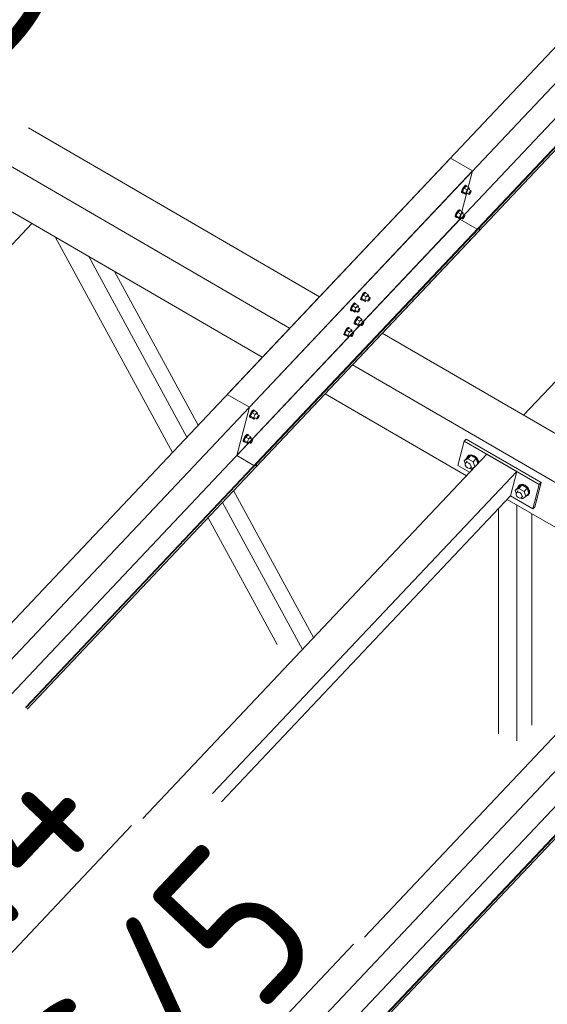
# Model space of a CAD drawing. Header units: millimetres. Extents: x -681 to 506, y -45 to 794.
# Tile 84 of 256: x -310 to -294, y 361 to 391. Entities that reach past the tile are written whole.
import ezdxf

# ---------------------------------------------------------------- set-up
doc = ezdxf.new("R2010")
doc.units = ezdxf.units.MM
doc.header["$LTSCALE"] = 0.6
doc.linetypes.add('XKITLINE00', pattern=[0])
for name, color, linetype, lineweight in [('Bolt', 7, 'Continuous', 0), ('Part', 2, 'Continuous', 0), ('PartMark', 3, 'Continuous', 0)]:
    doc.layers.add(name, color=color, linetype=linetype, lineweight=lineweight)
doc.styles.add('ISOCPEUR', font='ISOCPEUR.TTF')

msp = doc.modelspace()

# ---------------------------------------------------------------- linework, layer by layer
at = {"layer": 'Bolt', "color": 3, "linetype": 'XKITLINE00', "lineweight": 0}
for p, q in [((-296.659, 386.112), (-296.693, 386.052)), ((-296.635, 386.095), (-296.685, 385.989)), ((-296.67, 386.038), (-296.636, 386.098)), ((-296.621, 386.161), (-296.659, 386.112)), ((-296.636, 386.098), (-296.598, 386.147)), ((-296.571, 386.162), (-296.635, 386.095)), ((-296.542, 386.041), (-296.635, 386.095)), ((-296.59, 386.185), (-296.621, 386.161)), ((-296.598, 386.147), (-296.567, 386.172)), ((-296.573, 386.179), (-296.59, 386.185)), ((-296.573, 386.179), (-296.55, 386.165)), ((-296.571, 386.162), (-296.478, 386.108)), ((-296.567, 386.172), (-296.55, 386.165)), ((-296.55, 386.165), (-296.551, 386.15)), ((-296.478, 386.108), (-296.542, 386.041)), ((-296.466, 386.069), (-296.478, 386.108)), ((-296.476, 386.047), (-296.466, 386.069)), ((-296.717, 385.961), (-296.714, 385.997)), ((-296.717, 385.961), (-296.693, 385.948)), ((-296.693, 386.052), (-296.714, 385.997)), ((-296.693, 385.948), (-296.691, 385.983)), ((-296.677, 385.941), (-296.693, 385.948)), ((-296.691, 385.983), (-296.67, 386.038)), ((-296.592, 385.935), (-296.685, 385.989)), ((-296.685, 385.989), (-296.672, 385.951)), ((-296.668, 385.948), (-296.677, 385.941)), ((-296.672, 385.951), (-296.579, 385.897)), ((-296.592, 385.935), (-296.542, 386.041)), ((-296.592, 385.935), (-296.579, 385.897)), ((-296.579, 385.897), (-296.543, 385.935)), ((-296.565, 385.948), (-296.49, 385.905)), ((-296.493, 386.057), (-296.419, 386.014)), ((-296.49, 385.905), (-296.489, 385.923)), ((-296.482, 385.902), (-296.49, 385.905)), ((-296.489, 385.923), (-296.479, 385.95)), ((-296.466, 385.914), (-296.482, 385.902)), ((-296.479, 385.95), (-296.462, 385.98)), ((-296.447, 385.938), (-296.466, 385.914)), ((-296.462, 385.98), (-296.443, 386.005)), ((-296.43, 385.968), (-296.447, 385.938)), ((-296.443, 386.005), (-296.427, 386.017)), ((-296.42, 385.996), (-296.43, 385.968)), ((-296.427, 386.017), (-296.419, 386.014)), ((-296.419, 386.014), (-296.42, 385.996)), ((-296.914, 385.206), (-296.912, 385.241)), ((-296.914, 385.206), (-296.891, 385.192)), ((-296.891, 385.296), (-296.912, 385.241)), ((-296.857, 385.356), (-296.891, 385.296)), ((-296.891, 385.192), (-296.888, 385.228)), ((-296.874, 385.186), (-296.891, 385.192)), ((-296.888, 385.228), (-296.867, 385.283)), ((-296.832, 385.339), (-296.882, 385.234)), ((-296.79, 385.18), (-296.882, 385.234)), ((-296.882, 385.234), (-296.87, 385.196)), ((-296.865, 385.193), (-296.874, 385.186)), ((-296.87, 385.196), (-296.777, 385.142)), ((-296.867, 385.283), (-296.833, 385.343)), ((-296.819, 385.405), (-296.857, 385.356)), ((-296.833, 385.343), (-296.796, 385.392)), ((-296.769, 385.406), (-296.832, 385.339)), ((-296.739, 385.285), (-296.832, 385.339)), ((-296.787, 385.429), (-296.819, 385.405)), ((-296.796, 385.392), (-296.764, 385.416)), ((-296.79, 385.18), (-296.739, 385.285)), ((-296.79, 385.18), (-296.777, 385.142)), ((-296.771, 385.423), (-296.787, 385.429)), ((-296.777, 385.142), (-296.741, 385.18)), ((-296.771, 385.423), (-296.747, 385.41)), ((-296.769, 385.406), (-296.676, 385.352)), ((-296.764, 385.416), (-296.747, 385.41)), ((-296.762, 385.193), (-296.688, 385.149)), ((-296.747, 385.41), (-296.749, 385.394)), ((-296.676, 385.352), (-296.739, 385.285)), ((-296.69, 385.301), (-296.616, 385.258)), ((-296.688, 385.149), (-296.687, 385.167)), ((-296.68, 385.146), (-296.688, 385.149)), ((-296.687, 385.167), (-296.676, 385.195)), ((-296.664, 385.158), (-296.68, 385.146)), ((-296.663, 385.314), (-296.676, 385.352)), ((-296.676, 385.195), (-296.659, 385.225)), ((-296.674, 385.292), (-296.663, 385.314)), ((-296.645, 385.183), (-296.664, 385.158)), ((-296.659, 385.225), (-296.64, 385.249)), ((-296.628, 385.213), (-296.645, 385.183)), ((-296.64, 385.249), (-296.624, 385.261)), ((-296.617, 385.24), (-296.628, 385.213)), ((-296.624, 385.261), (-296.616, 385.258)), ((-296.616, 385.258), (-296.617, 385.24)), ((-299.82, 382.739), (-299.841, 382.684)), ((-299.786, 382.799), (-299.82, 382.739)), ((-299.818, 382.671), (-299.797, 382.726)), ((-299.762, 382.782), (-299.812, 382.677)), ((-299.797, 382.726), (-299.763, 382.786)), ((-299.748, 382.848), (-299.786, 382.799)), ((-299.763, 382.786), (-299.725, 382.835)), ((-299.698, 382.849), (-299.762, 382.782)), ((-299.669, 382.728), (-299.762, 382.782)), ((-299.717, 382.873), (-299.748, 382.848)), ((-299.725, 382.835), (-299.694, 382.859)), ((-299.719, 382.623), (-299.669, 382.728)), ((-299.7, 382.866), (-299.717, 382.873)), ((-299.7, 382.866), (-299.677, 382.853)), ((-299.698, 382.849), (-299.605, 382.795)), ((-299.694, 382.859), (-299.677, 382.853)), ((-299.677, 382.853), (-299.678, 382.837)), ((-299.605, 382.795), (-299.669, 382.728)), ((-299.62, 382.744), (-299.546, 382.701)), ((-299.593, 382.757), (-299.605, 382.795)), ((-299.603, 382.735), (-299.593, 382.757)), ((-299.57, 382.692), (-299.554, 382.704)), ((-299.554, 382.704), (-299.546, 382.701)), ((-299.546, 382.701), (-299.547, 382.684)), ((-300.137, 382.403), (-300.158, 382.348)), ((-300.103, 382.464), (-300.137, 382.403)), ((-300.079, 382.446), (-300.129, 382.341)), ((-300.114, 382.39), (-300.08, 382.45)), ((-300.065, 382.512), (-300.103, 382.464)), ((-300.08, 382.45), (-300.042, 382.499)), ((-300.015, 382.513), (-300.079, 382.446)), ((-299.986, 382.392), (-300.079, 382.446)), ((-300.034, 382.537), (-300.065, 382.512)), ((-300.042, 382.499), (-300.011, 382.523)), ((-300.017, 382.53), (-300.034, 382.537)), ((-300.017, 382.53), (-299.994, 382.517)), ((-300.015, 382.513), (-299.923, 382.459)), ((-300.011, 382.523), (-299.994, 382.517)), ((-299.994, 382.517), (-299.995, 382.502)), ((-299.923, 382.459), (-299.986, 382.392)), ((-299.937, 382.409), (-299.863, 382.365)), ((-299.91, 382.421), (-299.923, 382.459)), ((-299.92, 382.399), (-299.91, 382.421)), ((-299.844, 382.649), (-299.841, 382.684)), ((-299.844, 382.649), (-299.821, 382.635)), ((-299.821, 382.635), (-299.818, 382.671)), ((-299.804, 382.629), (-299.821, 382.635)), ((-299.719, 382.623), (-299.812, 382.677)), ((-299.812, 382.677), (-299.799, 382.639)), ((-299.795, 382.636), (-299.804, 382.629)), ((-299.799, 382.639), (-299.706, 382.585)), ((-299.719, 382.623), (-299.706, 382.585)), ((-299.706, 382.585), (-299.67, 382.623)), ((-299.692, 382.636), (-299.617, 382.592)), ((-299.617, 382.592), (-299.616, 382.61)), ((-299.609, 382.589), (-299.617, 382.592)), ((-299.616, 382.61), (-299.606, 382.638)), ((-299.593, 382.602), (-299.609, 382.589)), ((-299.606, 382.638), (-299.589, 382.668)), ((-299.575, 382.626), (-299.593, 382.602)), ((-299.589, 382.668), (-299.57, 382.692)), ((-299.558, 382.656), (-299.575, 382.626)), ((-299.547, 382.684), (-299.558, 382.656)), ((-300.161, 382.313), (-300.158, 382.348)), ((-300.161, 382.313), (-300.138, 382.299)), ((-300.138, 382.299), (-300.135, 382.335)), ((-300.121, 382.293), (-300.138, 382.299)), ((-300.135, 382.335), (-300.114, 382.39)), ((-300.036, 382.287), (-300.129, 382.341)), ((-300.129, 382.341), (-300.116, 382.303)), ((-300.112, 382.3), (-300.121, 382.293)), ((-300.116, 382.303), (-300.023, 382.249)), ((-300.036, 382.287), (-299.986, 382.392)), ((-300.036, 382.287), (-300.023, 382.249)), ((-300.023, 382.249), (-299.987, 382.287)), ((-300.009, 382.3), (-299.934, 382.257)), ((-299.946, 382.093), (-299.984, 382.044)), ((-299.896, 382.094), (-299.959, 382.027)), ((-299.914, 382.117), (-299.946, 382.093)), ((-299.934, 382.257), (-299.933, 382.274)), ((-299.926, 382.253), (-299.934, 382.257)), ((-299.933, 382.274), (-299.923, 382.302)), ((-299.91, 382.266), (-299.926, 382.253)), ((-299.923, 382.302), (-299.906, 382.332)), ((-299.923, 382.079), (-299.891, 382.104)), ((-299.898, 382.111), (-299.914, 382.117)), ((-299.892, 382.29), (-299.91, 382.266)), ((-299.906, 382.332), (-299.887, 382.356)), ((-299.898, 382.111), (-299.875, 382.097)), ((-299.896, 382.094), (-299.803, 382.04)), ((-299.875, 382.32), (-299.892, 382.29)), ((-299.891, 382.104), (-299.875, 382.097)), ((-299.887, 382.356), (-299.871, 382.369)), ((-299.875, 382.097), (-299.876, 382.082)), ((-299.864, 382.348), (-299.875, 382.32)), ((-299.871, 382.369), (-299.863, 382.365)), ((-299.863, 382.365), (-299.864, 382.348)), ((-300.041, 381.893), (-300.039, 381.929)), ((-300.041, 381.893), (-300.018, 381.88)), ((-300.018, 381.984), (-300.039, 381.929)), ((-299.984, 382.044), (-300.018, 381.984)), ((-300.018, 381.88), (-300.015, 381.915)), ((-300.001, 381.873), (-300.018, 381.88)), ((-300.015, 381.915), (-299.994, 381.97)), ((-299.959, 382.027), (-300.01, 381.921)), ((-299.917, 381.868), (-300.01, 381.921)), ((-300.01, 381.921), (-299.997, 381.883)), ((-299.992, 381.881), (-300.001, 381.873)), ((-299.997, 381.883), (-299.904, 381.829)), ((-299.994, 381.97), (-299.96, 382.03)), ((-299.96, 382.03), (-299.923, 382.079)), ((-299.866, 381.973), (-299.959, 382.027)), ((-299.917, 381.868), (-299.866, 381.973)), ((-299.917, 381.868), (-299.904, 381.829)), ((-299.904, 381.829), (-299.868, 381.868)), ((-299.889, 381.88), (-299.815, 381.837)), ((-299.803, 382.04), (-299.866, 381.973)), ((-299.817, 381.989), (-299.743, 381.946)), ((-299.815, 381.837), (-299.814, 381.855)), ((-299.807, 381.834), (-299.815, 381.837)), ((-299.814, 381.855), (-299.803, 381.882)), ((-299.791, 381.846), (-299.807, 381.834)), ((-299.79, 382.001), (-299.803, 382.04)), ((-299.803, 381.882), (-299.786, 381.912)), ((-299.801, 381.979), (-299.79, 382.001)), ((-299.772, 381.87), (-299.791, 381.846)), ((-299.786, 381.912), (-299.767, 381.937)), ((-299.755, 381.9), (-299.772, 381.87)), ((-299.767, 381.937), (-299.751, 381.949)), ((-299.744, 381.928), (-299.755, 381.9)), ((-299.751, 381.949), (-299.743, 381.946)), ((-299.743, 381.946), (-299.744, 381.928)), ((-300.358, 381.557), (-300.356, 381.593)), ((-300.358, 381.557), (-300.335, 381.544)), ((-300.335, 381.648), (-300.356, 381.593)), ((-300.301, 381.708), (-300.335, 381.648)), ((-300.335, 381.544), (-300.332, 381.579)), ((-300.318, 381.537), (-300.335, 381.544)), ((-300.332, 381.579), (-300.311, 381.634)), ((-300.276, 381.691), (-300.327, 381.586)), ((-300.234, 381.532), (-300.327, 381.586)), ((-300.327, 381.586), (-300.314, 381.547)), ((-300.309, 381.545), (-300.318, 381.537)), ((-300.314, 381.547), (-300.221, 381.493)), ((-300.311, 381.634), (-300.277, 381.694)), ((-300.263, 381.757), (-300.301, 381.708)), ((-300.277, 381.694), (-300.24, 381.743)), ((-300.213, 381.758), (-300.276, 381.691)), ((-300.183, 381.637), (-300.276, 381.691)), ((-300.231, 381.781), (-300.263, 381.757)), ((-300.24, 381.743), (-300.208, 381.768)), ((-300.234, 381.532), (-300.183, 381.637)), ((-300.234, 381.532), (-300.221, 381.493)), ((-300.215, 381.775), (-300.231, 381.781)), ((-300.221, 381.493), (-300.185, 381.532)), ((-300.215, 381.775), (-300.192, 381.761)), ((-300.213, 381.758), (-300.12, 381.704)), ((-300.208, 381.768), (-300.192, 381.761)), ((-300.206, 381.544), (-300.132, 381.501)), ((-300.192, 381.761), (-300.193, 381.746)), ((-300.12, 381.704), (-300.183, 381.637)), ((-300.135, 381.653), (-300.06, 381.61)), ((-300.132, 381.501), (-300.131, 381.519)), ((-300.124, 381.498), (-300.132, 381.501)), ((-300.131, 381.519), (-300.12, 381.546)), ((-300.108, 381.51), (-300.124, 381.498)), ((-300.107, 381.666), (-300.12, 381.704)), ((-300.12, 381.546), (-300.103, 381.576)), ((-300.118, 381.643), (-300.107, 381.666)), ((-300.089, 381.535), (-300.108, 381.51)), ((-300.103, 381.576), (-300.084, 381.601)), ((-300.072, 381.565), (-300.089, 381.535)), ((-300.084, 381.601), (-300.069, 381.613)), ((-300.061, 381.592), (-300.072, 381.565)), ((-300.069, 381.613), (-300.06, 381.61)), ((-300.06, 381.61), (-300.061, 381.592)), ((-303.264, 379.091), (-303.285, 379.036)), ((-303.23, 379.151), (-303.264, 379.091)), ((-303.262, 379.022), (-303.241, 379.078)), ((-303.206, 379.134), (-303.256, 379.029)), ((-303.241, 379.078), (-303.207, 379.138)), ((-303.192, 379.2), (-303.23, 379.151)), ((-303.207, 379.138), (-303.169, 379.186)), ((-303.142, 379.201), (-303.206, 379.134)), ((-303.113, 379.08), (-303.206, 379.134)), ((-303.161, 379.224), (-303.192, 379.2)), ((-303.169, 379.186), (-303.138, 379.211)), ((-303.163, 378.975), (-303.113, 379.08)), ((-303.144, 379.218), (-303.161, 379.224)), ((-303.144, 379.218), (-303.121, 379.204)), ((-303.142, 379.201), (-303.05, 379.147)), ((-303.138, 379.211), (-303.121, 379.204)), ((-303.121, 379.204), (-303.122, 379.189)), ((-303.05, 379.147), (-303.113, 379.08)), ((-303.064, 379.096), (-302.99, 379.053)), ((-303.037, 379.109), (-303.05, 379.147)), ((-303.047, 379.086), (-303.037, 379.109)), ((-303.033, 379.02), (-303.014, 379.044)), ((-303.014, 379.044), (-302.998, 379.056)), ((-302.998, 379.056), (-302.99, 379.053)), ((-302.99, 379.053), (-302.991, 379.035)), ((-303.288, 379), (-303.285, 379.036)), ((-303.288, 379), (-303.265, 378.987)), ((-303.265, 378.987), (-303.262, 379.022)), ((-303.248, 378.981), (-303.265, 378.987)), ((-303.163, 378.975), (-303.256, 379.029)), ((-303.256, 379.029), (-303.243, 378.99)), ((-303.239, 378.988), (-303.248, 378.981)), ((-303.243, 378.99), (-303.15, 378.937)), ((-303.163, 378.975), (-303.15, 378.937)), ((-303.15, 378.937), (-303.114, 378.975)), ((-303.136, 378.987), (-303.061, 378.944)), ((-303.061, 378.944), (-303.06, 378.962)), ((-303.053, 378.941), (-303.061, 378.944)), ((-303.06, 378.962), (-303.05, 378.99)), ((-303.037, 378.953), (-303.053, 378.941)), ((-303.05, 378.99), (-303.033, 379.02)), ((-303.019, 378.978), (-303.037, 378.953)), ((-303.002, 379.008), (-303.019, 378.978)), ((-302.991, 379.035), (-303.002, 379.008)), ((-303.39, 378.444), (-303.428, 378.396)), ((-303.404, 378.382), (-303.367, 378.431)), ((-303.34, 378.445), (-303.403, 378.378)), ((-303.358, 378.469), (-303.39, 378.444)), ((-303.367, 378.431), (-303.335, 378.455)), ((-303.342, 378.462), (-303.358, 378.469)), ((-303.342, 378.462), (-303.319, 378.449)), ((-303.34, 378.445), (-303.247, 378.392)), ((-303.335, 378.455), (-303.319, 378.449)), ((-303.319, 378.449), (-303.32, 378.434)), ((-303.485, 378.245), (-303.483, 378.28)), ((-303.485, 378.245), (-303.462, 378.231)), ((-303.462, 378.336), (-303.483, 378.28)), ((-303.428, 378.396), (-303.462, 378.336)), ((-303.462, 378.231), (-303.46, 378.267)), ((-303.445, 378.225), (-303.462, 378.231)), ((-303.46, 378.267), (-303.438, 378.322)), ((-303.403, 378.378), (-303.454, 378.273)), ((-303.361, 378.219), (-303.454, 378.273)), ((-303.454, 378.273), (-303.441, 378.235)), ((-303.436, 378.232), (-303.445, 378.225)), ((-303.441, 378.235), (-303.348, 378.181)), ((-303.438, 378.322), (-303.404, 378.382)), ((-303.31, 378.325), (-303.403, 378.378)), ((-303.361, 378.219), (-303.31, 378.325)), ((-303.361, 378.219), (-303.348, 378.181)), ((-303.348, 378.181), (-303.312, 378.219)), ((-303.333, 378.232), (-303.259, 378.189)), ((-303.247, 378.392), (-303.31, 378.325)), ((-303.262, 378.341), (-303.187, 378.297)), ((-303.259, 378.189), (-303.258, 378.206)), ((-303.251, 378.186), (-303.259, 378.189)), ((-303.258, 378.206), (-303.247, 378.234)), ((-303.235, 378.198), (-303.251, 378.186)), ((-303.234, 378.353), (-303.247, 378.392)), ((-303.247, 378.234), (-303.23, 378.264)), ((-303.245, 378.331), (-303.234, 378.353)), ((-303.216, 378.222), (-303.235, 378.198)), ((-303.23, 378.264), (-303.211, 378.288)), ((-303.199, 378.252), (-303.216, 378.222)), ((-303.211, 378.288), (-303.196, 378.301)), ((-303.189, 378.28), (-303.199, 378.252)), ((-303.196, 378.301), (-303.187, 378.297)), ((-303.187, 378.297), (-303.189, 378.28)), ((-296.506, 377.802), (-296.489, 377.82)), ((-296.412, 377.835), (-296.489, 377.82)), ((-296.322, 377.804), (-296.412, 377.835)), ((-296.629, 377.641), (-296.536, 377.739)), ((-296.629, 377.641), (-296.519, 377.708)), ((-296.602, 377.559), (-296.629, 377.641)), ((-296.607, 377.553), (-296.584, 377.584)), ((-296.604, 377.508), (-296.607, 377.553)), ((-296.584, 377.584), (-296.538, 377.632)), ((-296.584, 377.584), (-296.543, 377.591)), ((-296.547, 377.745), (-296.506, 377.802)), ((-296.546, 377.728), (-296.547, 377.745)), ((-296.543, 377.591), (-296.494, 377.575)), ((-296.426, 377.806), (-296.536, 377.739)), ((-296.519, 377.708), (-296.426, 377.806)), ((-296.358, 377.614), (-296.519, 377.708)), ((-296.506, 377.802), (-296.43, 377.817)), ((-296.494, 377.575), (-296.45, 377.537)), ((-296.45, 377.537), (-296.423, 377.49)), ((-296.43, 377.817), (-296.339, 377.785)), ((-296.265, 377.712), (-296.426, 377.806)), ((-296.358, 377.614), (-296.265, 377.712)), ((-296.307, 377.457), (-296.358, 377.614)), ((-296.339, 377.785), (-296.258, 377.717)), ((-296.241, 377.735), (-296.322, 377.804)), ((-296.215, 377.554), (-296.265, 377.712)), ((-296.258, 377.717), (-296.208, 377.629)), ((-296.191, 377.647), (-296.241, 377.735)), ((-296.208, 377.629), (-296.205, 377.565)), ((-296.187, 377.584), (-296.191, 377.647)), ((-296.577, 377.461), (-296.604, 377.508)), ((-296.534, 377.423), (-296.577, 377.461)), ((-296.484, 377.407), (-296.534, 377.423)), ((-296.443, 377.415), (-296.484, 377.407)), ((-296.458, 377.412), (-296.417, 377.388)), ((-296.443, 377.415), (-296.397, 377.463)), ((-296.421, 377.445), (-296.443, 377.415)), ((-296.423, 377.49), (-296.421, 377.445)), ((-296.417, 377.388), (-296.313, 377.451)), ((-294.926, 376.885), (-294.909, 376.903)), ((-294.833, 376.918), (-294.909, 376.903)), ((-294.742, 376.887), (-294.833, 376.918)), ((-295.049, 376.724), (-294.957, 376.822)), ((-295.049, 376.724), (-294.939, 376.791)), ((-295.023, 376.642), (-295.049, 376.724)), ((-295.027, 376.636), (-295.005, 376.667)), ((-295.025, 376.591), (-295.027, 376.636)), ((-295.005, 376.667), (-294.959, 376.715)), ((-295.005, 376.667), (-294.964, 376.674)), ((-294.968, 376.828), (-294.926, 376.885)), ((-294.967, 376.811), (-294.968, 376.828)), ((-294.964, 376.674), (-294.914, 376.658)), ((-294.847, 376.889), (-294.957, 376.822)), ((-294.939, 376.791), (-294.847, 376.889)), ((-294.939, 376.791), (-294.778, 376.698)), ((-294.926, 376.885), (-294.85, 376.9)), ((-294.914, 376.658), (-294.871, 376.621)), ((-294.871, 376.621), (-294.844, 376.573)), ((-294.85, 376.9), (-294.759, 376.868)), ((-294.686, 376.795), (-294.847, 376.889)), ((-294.778, 376.698), (-294.686, 376.795)), ((-294.727, 376.538), (-294.778, 376.698)), ((-294.759, 376.868), (-294.678, 376.8)), ((-294.661, 376.818), (-294.742, 376.887)), ((-294.727, 376.538), (-294.635, 376.635)), ((-294.635, 376.635), (-294.686, 376.795)), ((-294.678, 376.8), (-294.629, 376.712)), ((-294.624, 376.629), (-294.665, 376.572)), ((-294.611, 376.73), (-294.661, 376.818)), ((-294.648, 376.591), (-294.607, 376.647)), ((-294.629, 376.712), (-294.624, 376.629)), ((-294.607, 376.647), (-294.611, 376.73)), ((-294.998, 376.544), (-295.025, 376.591)), ((-294.954, 376.507), (-294.998, 376.544)), ((-294.905, 376.49), (-294.954, 376.507)), ((-294.864, 376.498), (-294.905, 376.49)), ((-294.878, 376.495), (-294.837, 376.471)), ((-294.864, 376.498), (-294.818, 376.546)), ((-294.841, 376.528), (-294.864, 376.498)), ((-294.844, 376.573), (-294.841, 376.528)), ((-294.837, 376.471), (-294.727, 376.538)), ((-294.665, 376.572), (-294.701, 376.566)), ((-294.665, 376.572), (-294.648, 376.591))]:
    msp.add_line(p, q, dxfattribs=at)
at = {"layer": 'Part', "color": 2, "linetype": 'XKITLINE00', "lineweight": 0}
for p, q in [((-288.311, 396.299), (-303.978, 379.703)), ((-303.29, 379.304), (-288.853, 394.597)), ((-288.313, 394.087), (-303.681, 377.808)), ((-303.091, 377.448), (-287.821, 393.623)), ((-287.877, 393.676), (-303.08, 377.572)), ((-287.862, 393.661), (-303.061, 377.561)), ((-294.794, 379.059), (-284.238, 390.241)), ((-313.101, 388.174), (-302.042, 381.754)), ((-310.13, 387.962), (-301.12, 382.731)), ((-313.95, 387.274), (-302.891, 380.854)), ((-297.061, 387.03), (-312.728, 370.434)), ((-297.061, 387.03), (-296.373, 386.631)), ((-311.205, 370.92), (-296.373, 386.631)), ((-296.373, 386.631), (-296.764, 385.135)), ((-310.028, 384.998), (-311.893, 383.023)), ((-296.764, 385.135), (-310.665, 370.41)), ((-296.163, 384.899), (-310.229, 369.998)), ((-296.144, 384.888), (-310.214, 369.984)), ((-296.232, 384.826), (-296.764, 385.135)), ((-296.174, 384.775), (-296.144, 384.888)), ((-296.144, 384.888), (-296.163, 384.899)), ((-310.173, 369.945), (-296.174, 384.775)), ((-305.672, 377.908), (-309.296, 384.572)), ((-305.225, 378.381), (-308.267, 383.975)), ((-304.879, 378.748), (-307.471, 383.513)), ((-299.171, 381.6), (-288.111, 375.179)), ((-300.093, 380.623), (-289.034, 374.202)), ((-303.978, 379.703), (-303.29, 379.304)), ((-300.942, 379.723), (-296.566, 377.183)), ((-284.053, 379.479), (-299.72, 362.883)), ((-322.561, 337.56), (-283.365, 379.08)), ((-303.29, 379.304), (-303.681, 377.808)), ((-296.829, 377.502), (-296.631, 378.257)), ((-296.573, 378.318), (-296.631, 378.257)), ((-296.631, 378.257), (-294.308, 376.909)), ((-294.251, 376.97), (-296.573, 378.318)), ((-295.934, 377.853), (-306.591, 366.563)), ((-295.004, 377.313), (-295.934, 377.853)), ((-283.756, 377.584), (-322.952, 336.064)), ((-303.681, 377.808), (-303.149, 377.499)), ((-303.061, 377.561), (-303.091, 377.448)), ((-303.08, 377.572), (-303.061, 377.561)), ((-322.362, 335.703), (-283.166, 377.223)), ((-283.155, 377.347), (-322.351, 335.828)), ((-283.136, 377.337), (-322.332, 335.817)), ((-295.004, 377.313), (-304.43, 367.329)), ((-296.829, 377.502), (-296.464, 377.29)), ((-295.202, 376.558), (-295.004, 377.313)), ((-294.308, 376.909), (-294.506, 376.153)), ((-294.448, 376.214), (-294.251, 376.97)), ((-294.251, 376.97), (-294.308, 376.909)), ((-301.301, 372.167), (-303.777, 376.72)), ((-304.157, 367.072), (-295.202, 376.558)), ((-301.647, 371.801), (-304.123, 376.354)), ((-295.304, 376.45), (-289.883, 373.303)), ((-295.202, 376.558), (-294.506, 376.153)), ((-295.567, 369.188), (-295.567, 376.171)), ((-294.997, 368.966), (-294.997, 376.272)), ((-294.536, 369.454), (-294.536, 376.004)), ((-294.506, 376.153), (-294.448, 376.214)), ((-302.431, 371.949), (-304.57, 375.881))]:
    msp.add_line(p, q, dxfattribs=at)
at = {"layer": 'PartMark', "color": 1, "linetype": 'XKITLINE00', "lineweight": 0}
for p, q in [((-316.316, 356.408), (-306.938, 366.341)), ((-307.38, 354.914), (-300.067, 362.661))]:
    msp.add_line(p, q, dxfattribs=at)

# ---------------------------------------------------------------- texts
at = {"layer": 'PartMark', "color": 1, "style": 'ISOCPEUR', "width": 0.85}
for s, rotation, p in [('RT/20', -30.1376, (-324.393, 397.051)), ('M/14', 46.6502, (-316.34, 357.256)), ('S/5', 46.6502, (-307.405, 355.762))]:
    msp.add_text(s, height=5, rotation=rotation, dxfattribs=at).set_placement(p)

doc.saveas('drawing.dxf')
